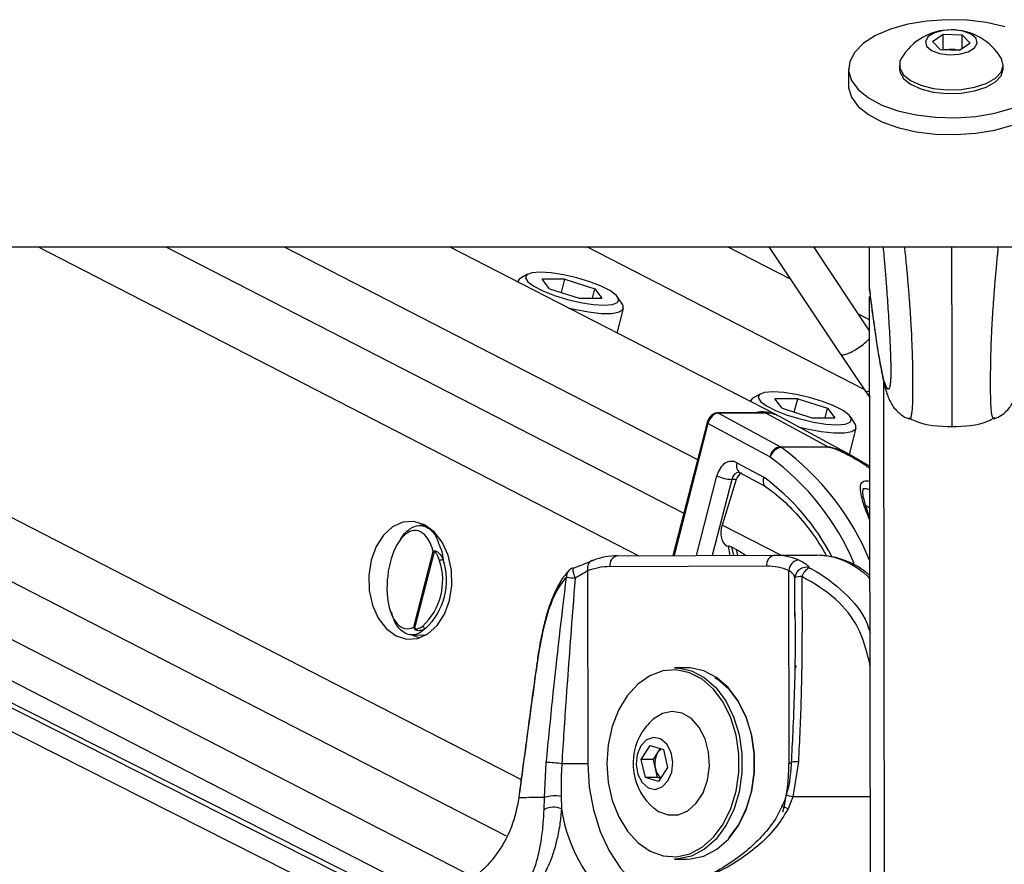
# Model space of a CAD drawing. Header units: millimetres. Extents: x 20 to 22981, y 40 to 19992.
# Tile 63 of 158: x 9338 to 9518, y 6500 to 6654. Entities that reach past the tile are written whole.
import ezdxf

# ---------------------------------------------------------------- set-up
doc = ezdxf.new("R2010")
doc.units = ezdxf.units.MM
doc.header["$LTSCALE"] = 2
doc.layers.add('COMPONENT_GEOMETRY', color=7, linetype='Continuous')
doc.styles.add('SLDTEXTSTYLE0', font='TXT', dxfattribs={"width": 0.75})
doc.dimstyles.new('SLDDIMSTYLE0', dxfattribs={"dimtxt": 100, "dimasz": 6.604, "dimexe": 0, "dimexo": 0.0625, "dimgap": 25, "dimtad": 0, "dimtih": 1, "dimtoh": 1, "dimdec": 0, "dimrnd": 1e-09, "dimzin": 12, "dimdsep": 46, "dimtxsty": 'SLDTEXTSTYLE0', "dimsah": 1, "dimcen": 0.09, "dimadec": 0, "dimazin": 3, "dimtfac": 1, "dimtdec": 0, "dimtofl": 0, "dimtmove": 0, "dimatfit": 3, "dimfxl": 1, "dimfrac": 2, "dimtolj": 1, "dimtzin": 12, "dimarcsym": 0})

# ---------------------------------------------------------------- blocks, each defined once
blk = doc.blocks.new('_D_5')
at = {"layer": 'COMPONENT_GEOMETRY', "color": 7}
for p, q in [((10405.37, 6612.47), (10405.37, 4529.82)), ((10205.3, 4509.51), (10174.83, 4509.51)), ((10174.83, 4509.51), (10174.83, 4350.76)), ((10605.44, 4509.51), (10635.91, 4509.51)), ((10635.91, 4509.51), (10635.91, 4350.76)), ((10174.83, 4350.76), (10205.3, 4350.76)), ((10635.91, 4350.76), (10605.44, 4350.76)), ((10405.37, 2118.49), (10405.37, 4201.14)), ((6979.83, 2118.49), (10411.72, 2118.49))]:
    blk.add_line(p, q, dxfattribs=at)
for points in [[(10405.37, 6612.47), (10404.36, 6605.86), (10406.39, 6605.86)], [(10405.37, 2118.49), (10406.39, 2125.1), (10404.36, 2125.1)]]:
    blk.add_solid(points, dxfattribs=at)
at = {"layer": 'COMPONENT_GEOMETRY', "color": 7, "char_height": 100, "attachment_point": 1, "style": 'SLDTEXTSTYLE0'}
for s, insert in [('7\'4.46"', (10205.3, 4479.66)), ('2247mm', (10132.59, 4330.05))]:
    blk.add_mtext(s, dxfattribs=dict(at, insert=insert))

msp = doc.modelspace()

# ---------------------------------------------------------------- linework, layer by layer
at = {"color": 7, "linetype": 'Continuous', "lineweight": 25}
for p, q in [((9504.95, 6649.99), (9506.92, 6651.36)), ((9506.92, 6651.36), (9510.37, 6651.23)), ((9506.92, 6648.62), (9506.92, 6651.36)), ((9510.37, 6651.23), (9511.85, 6649.73)), ((9510.37, 6648.71), (9510.37, 6651.23)), ((9506.43, 6648.5), (9504.95, 6649.99)), ((9506.74, 6648.49), (9506.92, 6648.62)), ((9506.92, 6648.62), (9508.65, 6648.55)), ((9508.65, 6648.55), (9510.07, 6648.5)), ((9511.85, 6649.73), (9509.88, 6648.37)), ((9509.88, 6648.37), (9506.43, 6648.5)), ((9489.61, 6645.01), (9489.61, 6641.93)), ((9498.91, 6645.69), (9498.91, 6645.02)), ((9517.91, 6645.05), (9517.91, 6645.71)), ((6966.76, 6612.47), (9506.66, 6612.47)), ((9415.7, 6489.2), (9171.49, 6612.47)), ((9182.22, 6612.47), (9414.56, 6493.07)), ((9476.47, 6581.74), (9416.69, 6612.47)), ((9479.02, 6606.54), (9467.49, 6612.47)), ((9475.07, 6612.47), (9488.23, 6592.73)), ((9493.47, 6597.13), (9483.25, 6612.47)), ((9493.46, 6604.55), (9493.45, 6612.47)), ((9493.46, 6604.55), (9493.45, 6612.47)), ((9493.46, 6606.78), (9493.45, 6612.47)), ((9493.46, 6604.55), (9493.45, 6612.47)), ((9493.46, 6604.88), (9493.45, 6612.47)), ((9493.46, 6606.38), (9493.45, 6612.47)), ((9506.66, 6612.47), (12046.56, 6612.47)), ((9430.96, 6607.47), (9429.57, 6606.7)), ((9429.11, 6606.2), (9429.09, 6606.09)), ((9437.78, 6606.57), (9433.63, 6606.57)), ((9434.94, 6604.83), (9433.63, 6606.57)), ((9437.16, 6604.13), (9437.78, 6606.57)), ((9437.78, 6606.57), (9443.24, 6604.83)), ((9493.46, 6604.87), (9493.46, 6606.38)), ((9434.94, 6604.83), (9440.39, 6603.1)), ((9442.79, 6603.1), (9443.24, 6604.83)), ((9443.24, 6604.83), (9444.54, 6603.1)), ((9493.46, 6604.88), (9493.46, 6604.87)), ((9493.46, 6604.87), (9493.52, 6604.23)), ((9440.39, 6603.1), (9444.54, 6603.1)), ((9448.33, 6601.88), (9447.47, 6603.23)), ((9493.47, 6599.12), (9493.46, 6603.42)), ((9493.63, 6480.13), (9493.46, 6603.42)), ((9493.46, 6600.12), (9493.46, 6603.42)), ((9447.33, 6596.72), (9448.48, 6601.22)), ((9493.47, 6599.12), (9491.45, 6600.15)), ((9493.47, 6599.96), (9493.46, 6600.12)), ((9493.46, 6599.12), (9493.46, 6600.12)), ((9488.14, 6592.86), (9492.63, 6586.13)), ((9473.5, 6585.61), (9472.1, 6584.84)), ((9492.63, 6586.13), (9493.49, 6584.91)), ((9471.65, 6584.34), (9471.62, 6584.24)), ((9480.32, 6584.71), (9476.17, 6584.71)), ((9477.47, 6582.98), (9476.17, 6584.71)), ((9479.69, 6582.27), (9480.32, 6584.71)), ((9480.32, 6584.71), (9485.77, 6582.98)), ((9474.35, 6582.12), (9465.67, 6582.12)), ((9465.82, 6582.08), (9477.16, 6575.94)), ((9474.5, 6582.08), (9465.82, 6582.08)), ((9485.84, 6575.94), (9474.5, 6582.08)), ((9477.47, 6582.98), (9482.92, 6581.24)), ((9485.33, 6581.24), (9485.77, 6582.98)), ((9485.77, 6582.98), (9487.08, 6581.24)), ((9463.76, 6580.35), (9457.52, 6556.04)), ((9475.24, 6574.07), (9463.92, 6580.2)), ((9490.59, 6574.07), (9476.97, 6581.47)), ((9482.92, 6581.24), (9487.08, 6581.24)), ((9490.86, 6580.02), (9490.01, 6581.37)), ((9489.77, 6574.51), (9491.02, 6579.36)), ((9477.16, 6575.94), (9485.84, 6575.94)), ((9486.02, 6575.83), (9477.34, 6575.83)), ((9469.22, 6573.01), (9474.13, 6570.35)), ((9493.5, 6572.31), (9490.58, 6574.06)), ((9469.64, 6571.26), (9469.68, 6571.25)), ((9469.68, 6571.25), (9474.53, 6568.62)), ((9469.08, 6569.93), (9466.5, 6561.61)), ((9469.08, 6569.93), (9468.27, 6569.96)), ((9412.32, 6561.56), (9411.2, 6561.54)), ((9410.14, 6542.98), (9413.68, 6556.76)), ((9467.46, 6557.77), (9467.61, 6557.69)), ((9467.6, 6557.74), (9467.94, 6556.07)), ((9468.25, 6557.62), (9469.13, 6557.17)), ((9413.88, 6556.73), (9410.3, 6542.79)), ((9447.4, 6556.01), (9476.03, 6556.09)), ((9476.03, 6556.09), (9483.82, 6556.09)), ((9441.92, 6553.24), (9441.97, 6518)), ((9474.62, 6554.09), (9445.98, 6554.01)), ((9478.74, 6518.1), (9478.69, 6553.34)), ((9479.79, 6544.94), (9479.8, 6545.62)), ((9409.76, 6541.55), (9412.32, 6541.48)), ((9412.1, 6541.36), (9411.84, 6541.5)), ((9460.07, 6535.55), (9457.81, 6535.55)), ((9457.52, 6527.55), (9457.48, 6527.55)), ((9451.73, 6518.79), (9453.38, 6521.35)), ((9453.38, 6521.35), (9455.78, 6520.61)), ((9454.77, 6520.07), (9455.22, 6520.79)), ((9453.94, 6518.79), (9454.77, 6520.07)), ((9455.78, 6520.61), (9456.52, 6517.31)), ((9434.02, 6511.8), (9434.37, 6518.21)), ((9452.48, 6515.49), (9451.73, 6518.79)), ((9453.94, 6518.79), (9451.73, 6518.79)), ((9454.31, 6517.14), (9453.94, 6518.79)), ((9456.52, 6517.31), (9454.87, 6514.75)), ((9480.45, 6518.33), (9479.43, 6511.92)), ((9454.87, 6514.75), (9452.48, 6515.49)), ((9454.69, 6515.49), (9452.48, 6515.49)), ((9454.69, 6515.49), (9454.31, 6517.14)), ((9455.24, 6515.32), (9454.69, 6515.49)), ((9433.97, 6509.61), (9434.02, 6511.8)), ((9479.43, 6511.92), (9478.56, 6509.73)), ((9457.48, 6508.55), (9457.52, 6508.55)), ((9457.81, 6500.55), (9460.07, 6500.55))]:
    msp.add_line(p, q, dxfattribs=at)
at = {"color": 8, "linetype": 'Continuous', "lineweight": 25}
for p, q in [((9419.56, 6481.98), (9161.06, 6612.47)), ((9418.91, 6486.62), (9169.58, 6612.47)), ((9196.94, 6612.47), (9421.1, 6497.27)), ((9217.54, 6612.47), (9427.06, 6504.79)), ((9240.37, 6612.47), (9429.78, 6515.13)), ((9341.46, 6612.47), (9451.29, 6556.02)), ((9364.84, 6612.47), (9459.51, 6563.81)), ((9386.45, 6612.47), (9462.03, 6573.62)), ((9441.82, 6612.47), (9492.4, 6586.47)), ((9493.46, 6604.55), (9493.45, 6612.47)), ((9493.46, 6604.55), (9493.45, 6612.47)), ((9493.46, 6604.55), (9493.45, 6612.47)), ((9493.47, 6599.12), (9493.46, 6603.42)), ((9493.67, 6446.52), (9493.46, 6603.42)), ((9493.46, 6600.12), (9493.46, 6603.42)), ((9493.46, 6599.71), (9493.46, 6600.12)), ((9493.46, 6599.73), (9493.46, 6599.71)), ((9493.46, 6599.12), (9493.46, 6599.71)), ((9496.25, 6441.7), (9496.05, 6587.82)), ((9463.92, 6580.2), (9457.71, 6556.04)), ((9461.8, 6556.05), (9465.55, 6570.64)), ((9468.27, 6569.96), (9464.7, 6556.06)), ((9493.51, 6564.79), (9492.79, 6565.15)), ((9477.24, 6556.09), (9466.5, 6561.61)), ((9468.25, 6557.62), (9468.57, 6556.07)), ((9469.35, 6556.07), (9469.13, 6557.17)), ((9479.8, 6545.62), (9479.82, 6552.01)), ((9493.42, 6536.59), (9493.55, 6536.61)), ((9493.55, 6535.67), (9493.42, 6536.59))]:
    msp.add_line(p, q, dxfattribs=at)
at = {"color": 7, "linetype": 'Continuous', "lineweight": 25, "flags": 128}
for points in [[(9518.17, 6652.71), (9514.85, 6653.47), (9511.28, 6653.91), (9507.6, 6654), (9503.95, 6653.75), (9500.47, 6653.16), (9497.3, 6652.26), (9494.55, 6651.09), (9492.34, 6649.68), (9490.74, 6648.09), (9489.83, 6646.38), (9489.62, 6644.63), (9490.14, 6642.89)], [(9508.02, 6647.6), (9509.86, 6647.71), (9511.48, 6648.14), (9512.63, 6648.83), (9513.13, 6649.69), (9512.92, 6650.57), (9512.02, 6651.34), (9510.57, 6651.89), (9508.78, 6652.13), (9506.94, 6652.02), (9505.32, 6651.59), (9504.17, 6650.9), (9503.67, 6650.04), (9503.88, 6649.16), (9504.78, 6648.39), (9506.23, 6647.84), (9508.02, 6647.6)], [(9499.26, 6646.93), (9499.01, 6646.36), (9498.98, 6645.13), (9499.65, 6643.94), (9500.96, 6642.87), (9502.83, 6642.02), (9505.11, 6641.44), (9507.64, 6641.18)], [(9507.64, 6641.18), (9510.22, 6641.25), (9512.67, 6641.65), (9514.8, 6642.35), (9516.46, 6643.3), (9517.52, 6644.43), (9517.91, 6645.65), (9517.59, 6646.88), (9517.54, 6646.95)], [(9498.91, 6645.02), (9498.98, 6644.46), (9499.65, 6643.27), (9500.96, 6642.21), (9502.83, 6641.35), (9505.11, 6640.77), (9507.64, 6640.51)], [(9507.64, 6640.51), (9510.22, 6640.58), (9512.67, 6640.98), (9514.8, 6641.68), (9516.46, 6642.63), (9517.52, 6643.76), (9517.91, 6644.98), (9517.91, 6645.05)], [(9489.61, 6641.93), (9489.63, 6641.55), (9490.15, 6639.81)], [(9490.14, 6642.89), (9491.36, 6641.23), (9493.24, 6639.71), (9495.7, 6638.4), (9498.64, 6637.35), (9501.97, 6636.59), (9505.54, 6636.16), (9509.21, 6636.06), (9512.86, 6636.32), (9516.34, 6636.9), (9519.51, 6637.8)], [(9490.15, 6639.81), (9491.37, 6638.15), (9493.24, 6636.64), (9495.7, 6635.33), (9498.65, 6634.28), (9501.97, 6633.52), (9505.54, 6633.08), (9509.22, 6632.99), (9512.87, 6633.24), (9516.35, 6633.83), (9519.52, 6634.73), (9522.26, 6635.9), (9524.48, 6637.31), (9526.07, 6638.9), (9526.99, 6640.61), (9527.21, 6641.98)], [(9433.24, 6607.84), (9431.72, 6607.72), (9430.8, 6607.36), (9430.56, 6606.8), (9431, 6606.08), (9432.1, 6605.26), (9433.76, 6604.41), (9435.86, 6603.59), (9438.22, 6602.87), (9440.64, 6602.31), (9442.95, 6601.95), (9444.94, 6601.83), (9446.45, 6601.95), (9447.37, 6602.31), (9447.62, 6602.87), (9447.18, 6603.59), (9446.08, 6604.41), (9444.41, 6605.26), (9442.32, 6606.08), (9439.96, 6606.8), (9437.53, 6607.36), (9435.23, 6607.72), (9433.24, 6607.84)], [(9429.57, 6606.7), (9429.45, 6606.62), (9429.1, 6606.09)], [(9438.37, 6601.32), (9439.49, 6601.06), (9442.08, 6600.57), (9444.42, 6600.32), (9446.34, 6600.32), (9447.71, 6600.57), (9448.42, 6601.06), (9448.41, 6601.74), (9448.33, 6601.88)], [(9475.77, 6585.98), (9474.26, 6585.86), (9473.34, 6585.5), (9473.09, 6584.94), (9473.53, 6584.22), (9474.63, 6583.4), (9476.29, 6582.55), (9478.39, 6581.73), (9480.75, 6581.01), (9483.18, 6580.45), (9485.48, 6580.09), (9487.47, 6579.97), (9488.99, 6580.09), (9489.91, 6580.45), (9490.15, 6581.01), (9489.71, 6581.73), (9488.61, 6582.55), (9486.95, 6583.4), (9484.85, 6584.22), (9482.49, 6584.94), (9480.07, 6585.5), (9477.76, 6585.86), (9475.77, 6585.98)], [(9472.1, 6584.84), (9471.98, 6584.77), (9471.63, 6584.23)], [(9474.35, 6582.12), (9474.42, 6582.11), (9474.5, 6582.08)], [(9480.45, 6579.58), (9482.02, 6579.2), (9484.61, 6578.72), (9486.95, 6578.46), (9488.88, 6578.46), (9490.24, 6578.72), (9490.95, 6579.2), (9490.94, 6579.88), (9490.86, 6580.02)], [(9406.9, 6541.37), (9408.84, 6540.76), (9410.83, 6540.89), (9412.74, 6541.74), (9414.42, 6543.25), (9415.76, 6545.33), (9416.68, 6547.84), (9417.11, 6550.59), (9417.02, 6553.4), (9416.42, 6556.09), (9415.35, 6558.47), (9413.88, 6560.37), (9412.11, 6561.67), (9410.17, 6562.28), (9408.17, 6562.16), (9406.27, 6561.31), (9404.59, 6559.79), (9403.25, 6557.71), (9402.33, 6555.21), (9401.9, 6552.46), (9401.98, 6549.64), (9402.59, 6546.95), (9403.66, 6544.58), (9405.13, 6542.67), (9406.9, 6541.37)], [(9442.96, 6555.17), (9442.69, 6555.13), (9442.45, 6555.02), (9442.24, 6554.84), (9442.07, 6554.6), (9441.95, 6554.31), (9441.88, 6553.98), (9441.87, 6553.61), (9441.92, 6553.24)], [(9439.31, 6553.71), (9439.22, 6553.77), (9439.2, 6553.77)], [(9409.98, 6541.54), (9410.29, 6541.37), (9411.2, 6540.99)], [(9432.66, 6536.48), (9432.66, 6536.46), (9432.69, 6536.42)], [(9457.81, 6535.55), (9458.41, 6535.53), (9460.88, 6535), (9463.23, 6533.78), (9465.36, 6531.91), (9467.18, 6529.48), (9468.61, 6526.57), (9469.6, 6523.32), (9470.11, 6519.86), (9470.12, 6516.32), (9469.62, 6512.85), (9468.64, 6509.59), (9467.21, 6506.68), (9465.4, 6504.23), (9463.28, 6502.36), (9460.93, 6501.12), (9458.46, 6500.58), (9457.81, 6500.55)], [(9460.07, 6500.55), (9460.72, 6500.58), (9463.19, 6501.12), (9465.54, 6502.36), (9467.66, 6504.23), (9469.47, 6506.68), (9470.9, 6509.59), (9471.88, 6512.85), (9472.38, 6516.32), (9472.38, 6519.86), (9471.87, 6523.32), (9470.88, 6526.57), (9469.44, 6529.48), (9467.62, 6531.91), (9465.5, 6533.78), (9463.15, 6535), (9460.67, 6535.53), (9460.07, 6535.55)], [(9445.43, 6518.02), (9445.68, 6514.58), (9446.42, 6511.28), (9447.61, 6508.26), (9449.21, 6505.64), (9451.15, 6503.52), (9453.34, 6502.01), (9455.71, 6501.15), (9458.16, 6500.98), (9460.58, 6501.51), (9462.87, 6502.71), (9464.94, 6504.55), (9466.71, 6506.94), (9468.11, 6509.78), (9469.07, 6512.96), (9469.55, 6516.36), (9469.55, 6519.82), (9469.05, 6523.2), (9468.08, 6526.38), (9466.68, 6529.22), (9464.91, 6531.6), (9462.83, 6533.42), (9460.53, 6534.62), (9458.11, 6535.13), (9455.67, 6534.95), (9453.3, 6534.08), (9451.11, 6532.55), (9449.17, 6530.42), (9447.58, 6527.79), (9446.4, 6524.77), (9445.67, 6521.46), (9445.43, 6518.02)], [(9465.16, 6533.74), (9465.66, 6533.42), (9467.73, 6531.6), (9469.51, 6529.22), (9470.91, 6526.38), (9471.88, 6523.2), (9472.38, 6519.82), (9472.38, 6516.36), (9471.89, 6512.96), (9470.93, 6509.78), (9469.54, 6506.94), (9467.77, 6504.55), (9467.72, 6504.5)], [(9454.11, 6509.84), (9454.88, 6509.29), (9456.65, 6508.63), (9458.48, 6508.66), (9460.24, 6509.39), (9461.79, 6510.76), (9463.02, 6512.67), (9463.84, 6514.99), (9464.19, 6517.53), (9464.04, 6520.11), (9463.4, 6522.53), (9462.33, 6524.63), (9460.9, 6526.23), (9459.21, 6527.23), (9457.39, 6527.55), (9455.58, 6527.17), (9454.11, 6526.27)], [(9451.64, 6521.25), (9450.97, 6519.66), (9450.77, 6517.83), (9451.09, 6516.03), (9451.87, 6514.54), (9452.99, 6513.58), (9454.29, 6513.31), (9455.56, 6513.75), (9456.61, 6514.86), (9457.29, 6516.44), (9457.48, 6518.28), (9457.17, 6520.07), (9456.39, 6521.57), (9455.27, 6522.52), (9453.97, 6522.8), (9452.7, 6522.35), (9451.64, 6521.25)], [(9441.97, 6518), (9441.47, 6518), (9440.92, 6518), (9440.32, 6518), (9439.69, 6518), (9439.05, 6518), (9438.41, 6518), (9437.78, 6518), (9437.2, 6518)], [(9429.34, 6511.82), (9429.34, 6511.81), (9429.35, 6511.77)], [(9434.02, 6511.8), (9433.21, 6511.8), (9432.48, 6511.79), (9431.8, 6511.79), (9431.18, 6511.79), (9430.63, 6511.78), (9430.14, 6511.78), (9429.72, 6511.78), (9429.35, 6511.77)]]:
    msp.add_lwpolyline(points, dxfattribs=at)
at = {"color": 8, "linetype": 'Continuous', "lineweight": 25, "flags": 128}
for points in [[(9493.48, 6586.07), (9492.91, 6586), (9492.63, 6586.12)], [(9465.67, 6582.12), (9465.74, 6582.11), (9465.82, 6582.08)], [(9463.76, 6580.35), (9463.76, 6580.35), (9463.77, 6580.32), (9463.8, 6580.28), (9463.85, 6580.24), (9463.92, 6580.2)], [(9441.97, 6518), (9442.22, 6513.72), (9442.97, 6509.56), (9444.2, 6505.63), (9445.86, 6502.04), (9447.92, 6498.89), (9450.32, 6496.26), (9453, 6494.22), (9454.67, 6493.33)], [(9478.74, 6518.1), (9479.15, 6518.1), (9479.25, 6518.1)], [(9493.58, 6511.95), (9492.54, 6511.95), (9490.31, 6511.94), (9488.1, 6511.94), (9485.9, 6511.94), (9483.72, 6511.93), (9481.56, 6511.93), (9479.43, 6511.92)]]:
    msp.add_lwpolyline(points, dxfattribs=at)
at = {"color": 7, "linetype": 'Continuous', "lineweight": 25}
for centre, radius, start, end in [((9508.41, 6641.51), 10.63, 30.7879, 149.3661), ((9508.41, 6642.51), 6.05, 87.7149, 99.886), ((9508.47, 6643.01), 5.54, 75.2475, 88.1832), ((9474.05, 6576.86), 5.45, 63.5987, 105.2637), ((9474.57, 6577.01), 5.07, 61.6601, 90.7037), ((9477.55, 6573.61), 2.36, 99.6315, 168.7709), ((9477.73, 6573.33), 2.53, 98.9059, 163.842), ((9476.26, 6574.29), 1.87, 55.1585, 61.4957), ((9484.94, 6574.29), 1.87, 55.1585, 61.4957), ((9474.94, 6573.52), 0.625, 55.1585, 61.4957), ((9468.57, 6576.92), 6.97, 244.295, 267.4999), ((9414.55, 6556.78), 0.674, 172.4477, 184.7458), ((9404.03, 6551.52), 11.4, 312.8826, 18.2961), ((9404.13, 6551.52), 12, 312.8826, 18.2961), ((9415.6, 6553.71), 1.58, 92.8139, 118.4525), ((9447.46, 6543.63), 12.38, 90.2987, 111.3119), ((9447.75, 6554.27), 1.78, 101.4244, 188.1495), ((9476.39, 6554.34), 1.78, 101.4244, 188.1495), ((9476.04, 6543.73), 12.36, 68.9808, 90.0143), ((9480.86, 6553.12), 2.18, 100.3518, 174.2793), ((9439.91, 6551.9), 2, 110.8418, 137.3378), ((9446.04, 6542.67), 11.35, 90.2987, 111.3119), ((9474.62, 6542.76), 11.33, 68.9808, 90.0143), ((9481.88, 6551.83), 2.07, 75.2888, 174.8801), ((9483.89, 6551.24), 2.98, 119.9624, 160.5735), ((9446.16, 6605.67), 54.17, 261.4021, 263.0886), ((9481.03, 6548.87), 3.36, 89.0636, 110.9948), ((9410.7, 6542.49), 0.507, 142.7762, 155.9389), ((9412.4, 6543.37), 0.652, 197.9606, 260.5105), ((9460.85, 6518.05), 10.63, 129.3893, 147.2359), ((9460.85, 6518.05), 10.63, 147.2359, 230.6107), ((9458.15, 6518.05), 3.95, 149.1522, 193.309), ((9456.78, 6518.81), 2.38, 125.9742, 147.9576), ((9434.02, 6494.81), 23.4, 82.2042, 89.1581), ((9457.24, 6517.7), 2.98, 190.7119, 229.5283), ((9435.86, 6506.75), 5.38, 76.8355, 110.0544), ((9435.68, 6506.44), 3.61, 66.0447, 118.2292)]:
    msp.add_arc(centre, radius, start, end, dxfattribs=at)
at = {"color": 8, "linetype": 'Continuous', "lineweight": 25}
for centre, radius, start, end in [((9448.11, 6536.33), 49.13, 22.4258, 53.501), ((9470.62, 6572.44), 1.51, 157.7007, 231.6911), ((9447.59, 6536.35), 46.77, 22.9256, 53.6726), ((9449.5, 6536.65), 41.74, 27.3839, 53.8429), ((9439.58, 6552.24), 1.52, 138.8837, 184.6565), ((9443.45, 6553.78), 4.25, 180.1843, 206.2532), ((9479, 6536.2), 1.13, 311.4037, 347.0915), ((9443.19, 6517.97), 35.54, 345.664, 0.2144), ((9480.04, 6515.59), 2.78, 81.5948, 108.6302), ((9475.07, 6496.82), 15.72, 73.9028, 78.4372), ((9476.62, 6506.11), 4.11, 61.8621, 78.0553), ((9465.68, 6514.1), 28.87, 188.6971, 233.3065)]:
    msp.add_arc(centre, radius, start, end, dxfattribs=at)
at = {"color": 7, "linetype": 'Continuous', "lineweight": 25}
for centre, major_axis, ratio, start_param, end_param in [((9465.33, 6580.2), (0.93, 1.77), 0.663275, 0.333452, 1.904248), ((9468.21, 6569.27), (0, 4), 0.706963, 5.916984, 7.504924), ((9470.41, 6569.25), (0.19, 1.99), 0.721843, 0.368313, 1.291597), ((9409.67, 6551.65), (0.94, 8.98), 0.482038, 5.366836, 9.745045), ((9469.3, 6561.32), (1.86, 3.54), 0.676908, 1.835365, 3.146859)]:
    msp.add_ellipse(centre, major_axis=major_axis, ratio=ratio, start_param=start_param, end_param=end_param, dxfattribs=at)
at = {"color": 8, "linetype": 'Continuous', "lineweight": 25}
for centre, major_axis, ratio, start_param, end_param in [((9469.62, 6569.27), (-0.07, 2), 0.713577, 6.236535, 7.480923), ((9483.92, 6532.09), (-0.12, 24), 0.707102, 5.673655, 6.28145)]:
    msp.add_ellipse(centre, major_axis=major_axis, ratio=ratio, start_param=start_param, end_param=end_param, dxfattribs=at)
at = {"color": 7, "linetype": 'Continuous', "lineweight": 25}
for points, knots in [([(9495.93, 6612.47), (9495.99, 6611.89), (9496.12, 6610.41), (9496.32, 6607.9), (9496.53, 6605.25), (9496.71, 6602.79), (9496.86, 6600.58), (9497, 6598.24), (9497.13, 6596.06), (9497.22, 6594.06), (9497.28, 6592.61), (9497.32, 6591.44), (9497.34, 6590.7), (9497.35, 6590.06), (9497.35, 6589.58), (9497.35, 6589.12), (9497.34, 6588.7), (9497.31, 6588.24), (9497.29, 6588.03), (9497.28, 6587.9)], [0, 0, 0, 0, 0.084075, 0.21342, 0.343142, 0.430832, 0.518776, 0.60792, 0.697811, 0.756126, 0.815407, 0.842644, 0.870412, 0.888518, 0.907238, 0.92263, 0.945456, 0.968843, 1, 1, 1, 1]), ([(9493.5, 6604.23), (9493.56, 6603.69), (9493.75, 6602.11), (9493.94, 6600.71), (9494.07, 6599.78)], [0, 0, 0, 0, 0.340251, 1, 1, 1, 1]), ([(9494.07, 6599.78), (9494.17, 6599.05), (9494.47, 6596.75), (9494.97, 6593.46), (9495.58, 6589.86), (9496.11, 6587.38), (9496.56, 6585.83), (9496.91, 6584.85), (9497.3, 6584), (9497.91, 6583.03), (9498.87, 6582.04), (9499.83, 6581.3), (9500.51, 6581.12), (9500.64, 6581.08)], [0, 0, 0, 0, 0.093371, 0.293786, 0.480967, 0.679985, 0.780336, 0.837503, 0.8838, 0.919111, 0.954307, 0.991016, 1, 1, 1, 1]), ([(9516.34, 6581.11), (9516.62, 6581.21), (9517.38, 6581.48), (9518.32, 6582.25), (9519.12, 6583.14), (9519.65, 6583.98), (9520.02, 6584.76), (9520.33, 6585.6), (9520.71, 6586.85), (9521.21, 6588.98), (9521.79, 6592.22), (9522.3, 6595.58), (9522.61, 6597.88), (9522.71, 6598.69)], [0, 0, 0, 0, 0.020858, 0.055011, 0.087864, 0.122428, 0.162797, 0.216873, 0.299247, 0.465267, 0.681943, 0.888055, 1, 1, 1, 1]), ([(9465.67, 6582.12), (9465.48, 6582.1), (9465.09, 6582.05), (9464.54, 6581.69), (9464.08, 6581.15), (9463.85, 6580.66), (9463.77, 6580.39), (9463.76, 6580.35)], [0, 0, 0, 0, 0.2242521, 0.4537, 0.708751, 0.9602874, 1, 1, 1, 1]), ([(9500.56, 6581.1), (9500.57, 6581.09), (9500.6, 6581.06), (9500.62, 6581.06), (9500.64, 6581.06)], [0, 0, 0, 0, 0.396978, 1, 1, 1, 1]), ([(9500.63, 6581.24), (9501.02, 6581.03), (9503.41, 6579.77), (9506.18, 6579.68), (9508.49, 6579.61)], [0, 0, 0, 0, 0.162063, 1, 1, 1, 1]), ([(9508.49, 6579.61), (9510.81, 6579.69), (9513.58, 6579.78), (9515.97, 6581.05), (9516.36, 6581.26)], [0, 0, 0, 0, 0.837937, 1, 1, 1, 1]), ([(9516.42, 6581.12), (9516.41, 6581.11), (9516.39, 6581.09), (9516.36, 6581.08), (9516.35, 6581.08)], [0, 0, 0, 0, 0.399399, 1, 1, 1, 1]), ([(9474.13, 6570.35), (9474.12, 6570.34), (9474.08, 6570.21), (9474.01, 6569.88), (9474.01, 6569.39), (9474.16, 6568.93), (9474.37, 6568.76), (9474.46, 6568.68)], [0, 0, 0, 0, 0.017952, 0.17762, 0.468959, 0.759982, 1, 1, 1, 1]), ([(9474.44, 6568.66), (9474.83, 6568.38), (9476.36, 6567.3), (9478.9, 6565.03), (9481.9, 6561.62), (9484.14, 6558.57), (9485.24, 6556.54), (9485.56, 6555.95)], [0, 0, 0, 0, 0.092566, 0.359482, 0.625809, 0.891521, 1, 1, 1, 1]), ([(9493.52, 6562.99), (9493.36, 6563.42), (9492.9, 6564.63), (9492.47, 6566.14), (9492.19, 6567.46), (9492.3, 6568.28), (9492.24, 6568.24), (9492.46, 6568.31), (9492.81, 6568.29), (9493.17, 6568.21), (9493.42, 6568.12), (9493.51, 6568.08)], [0, 0, 0, 0, 0.139741, 0.399123, 0.572956, 0.710043, 0.847979, 0.892475, 0.933445, 0.977309, 1, 1, 1, 1]), ([(9407.68, 6558.87), (9407.75, 6559.02), (9408.25, 6560), (9409.47, 6561.05), (9411.17, 6561.74), (9412.84, 6561.19), (9414.1, 6559.97), (9414.55, 6558.64), (9414.69, 6558.23)], [0, 0, 0, 0, 0.037642, 0.241332, 0.452486, 0.672277, 0.898308, 1, 1, 1, 1]), ([(9413.68, 6556.76), (9413.68, 6556.76), (9413.74, 6556.8), (9413.81, 6556.84), (9413.88, 6556.87)], [0, 0, 0, 0, 0.028617, 1, 1, 1, 1]), ([(9413.88, 6556.73), (9413.81, 6556.74), (9413.74, 6556.75), (9413.68, 6556.76), (9413.68, 6556.76)], [0, 0, 0, 0, 0.971367, 1, 1, 1, 1]), ([(9413.88, 6556.87), (9413.92, 6556.88), (9414.04, 6556.92), (9414.26, 6556.86), (9414.6, 6556.66), (9415.08, 6556.17), (9415.36, 6555.62), (9415.52, 6555.28)], [0, 0, 0, 0, 0.060695, 0.184545, 0.294065, 0.574644, 1, 1, 1, 1]), ([(9467.62, 6557.75), (9467.62, 6557.77), (9467.62, 6557.83), (9467.85, 6557.8), (9468.09, 6557.7), (9468.24, 6557.63), (9468.25, 6557.62)], [0, 0, 0, 0, 0.285498, 0.624472, 0.950397, 1, 1, 1, 1]), ([(9469.13, 6557.17), (9469.37, 6557.02), (9469.9, 6556.72), (9470.52, 6556.3), (9470.86, 6556.08)], [0, 0, 0, 0, 0.455329, 1, 1, 1, 1]), ([(9414.85, 6555.09), (9414.75, 6555.4), (9414.58, 6555.9), (9414.3, 6556.39), (9414.1, 6556.62), (9413.98, 6556.72), (9413.9, 6556.73), (9413.88, 6556.73)], [0, 0, 0, 0, 0.455671, 0.745011, 0.850638, 0.957061, 1, 1, 1, 1]), ([(9439.31, 6553.71), (9439.93, 6553.96), (9441.28, 6554.5), (9442.37, 6554.93), (9442.96, 6555.17)], [0, 0, 0, 0, 0.461861, 1, 1, 1, 1]), ([(9480.47, 6555.27), (9480.97, 6555.04), (9481.9, 6554.61), (9482.24, 6554.07), (9482.41, 6553.82)], [0, 0, 0, 0, 0.538139, 1, 1, 1, 1]), ([(9493.53, 6552.36), (9493.03, 6552.78), (9491.68, 6553.93), (9489.19, 6555.15), (9486.41, 6555.97), (9484.6, 6556.06), (9483.82, 6556.09)], [0, 0, 0, 0, 0.178252, 0.480235, 0.775495, 1, 1, 1, 1]), ([(9438.47, 6553.2), (9438.29, 6553.03), (9437.52, 6552.29), (9436.45, 6550.49), (9435.22, 6547.81), (9434.26, 6544.77), (9433.49, 6541.51), (9432.98, 6538.76), (9432.75, 6537.01), (9432.68, 6536.47)], [0, 0, 0, 0, 0.055241, 0.232386, 0.418987, 0.602849, 0.760205, 0.925957, 1, 1, 1, 1]), ([(9441.92, 6553.24), (9441.55, 6553.02), (9440.86, 6552.62), (9440.03, 6552.13), (9439.64, 6551.9)], [0, 0, 0, 0, 0.530587, 1, 1, 1, 1]), ([(9479.82, 6552.01), (9479.74, 6552.24), (9479.56, 6552.72), (9478.99, 6553.12), (9478.69, 6553.34)], [0, 0, 0, 0, 0.469413, 1, 1, 1, 1]), ([(9438.06, 6552.12), (9437.99, 6552.04), (9437.01, 6550.98), (9435.44, 6548.28), (9433.75, 6542.93), (9433.04, 6538.59), (9432.69, 6536.42)], [0, 0, 0, 0, 0.025047, 0.371523, 0.686338, 1, 1, 1, 1]), ([(9434.37, 6518.21), (9434.76, 6522.19), (9435.86, 6533.49), (9437.19, 6544.79), (9438.06, 6552.12)], [0, 0, 0, 0, 0.351724, 1, 1, 1, 1]), ([(9439.64, 6551.9), (9439.07, 6544.58), (9438.19, 6533.28), (9437.45, 6521.97), (9437.2, 6518)], [0, 0, 0, 0, 0.6482029, 1, 1, 1, 1]), ([(9481.08, 6552.23), (9481.12, 6544.91), (9481.17, 6533.62), (9480.64, 6522.31), (9480.45, 6518.33)], [0, 0, 0, 0, 0.648276, 1, 1, 1, 1]), ([(9493.42, 6536.59), (9492.86, 6538.74), (9491.73, 6543.06), (9487.23, 6548.64), (9483.24, 6550.97), (9481.08, 6552.23)], [0, 0, 0, 0, 0.313753, 0.62866, 1, 1, 1, 1]), ([(9412.29, 6542.72), (9411.91, 6542.4), (9410.97, 6541.63), (9409.37, 6541.39), (9407.76, 6542.27), (9406.58, 6543.79), (9406.22, 6545.23), (9406.1, 6545.68)], [0, 0, 0, 0, 0.163165, 0.397297, 0.64066, 0.889319, 1, 1, 1, 1]), ([(9479.82, 6545.62), (9479.84, 6543.26), (9479.88, 6535.95), (9479.59, 6526.81), (9479.23, 6520.04), (9479.13, 6518.22)], [0, 0, 0, 0, 0.258831, 0.800542, 1, 1, 1, 1]), ([(9410.24, 6542.69), (9410.2, 6542.79), (9410.16, 6542.88), (9410.14, 6542.98), (9410.14, 6542.98)], [0, 0, 0, 0, 0.971383, 1, 1, 1, 1]), ([(9410.14, 6542.98), (9410.14, 6542.98), (9410.18, 6542.92), (9410.24, 6542.85), (9410.3, 6542.79)], [0, 0, 0, 0, 0.0286329, 1, 1, 1, 1]), ([(9412.29, 6542.72), (9412.25, 6542.69), (9411.99, 6542.54), (9411.57, 6542.37), (9411.08, 6542.3), (9410.75, 6542.33), (9410.51, 6542.42), (9410.33, 6542.54), (9410.26, 6542.65), (9410.24, 6542.69)], [0, 0, 0, 0, 0.070103, 0.395135, 0.587131, 0.731052, 0.841657, 0.936351, 1, 1, 1, 1]), ([(9410.3, 6542.79), (9410.32, 6542.77), (9410.37, 6542.72), (9410.56, 6542.66), (9411.02, 6542.71), (9411.46, 6542.93), (9411.75, 6543.14), (9411.78, 6543.16)], [0, 0, 0, 0, 0.045344, 0.125649, 0.375686, 0.92411, 1, 1, 1, 1]), ([(9432.66, 6536.48), (9432.38, 6534.42), (9431.24, 6526.2), (9430.16, 6517.98), (9429.34, 6511.82)], [0, 0, 0, 0, 0.2501, 1, 1, 1, 1]), ([(9432.69, 6536.42), (9432.51, 6535.12), (9431.6, 6528.58), (9430.49, 6520.36), (9429.58, 6513.45), (9429.35, 6511.77)], [0, 0, 0, 0, 0.159188, 0.795943, 1, 1, 1, 1]), ([(9437.2, 6518), (9437.14, 6516.99), (9437.03, 6514.97), (9437.06, 6512.99), (9437.08, 6511.99)], [0, 0, 0, 0, 0.497144, 1, 1, 1, 1]), ([(9479.14, 6518.22), (9479.11, 6517.79), (9479.02, 6515.97), (9478.74, 6513.94), (9478.24, 6512.41), (9478.19, 6512.23)], [0, 0, 0, 0, 0.2117186, 0.9060962, 1, 1, 1, 1]), ([(9429.35, 6511.77), (9428.99, 6509.97), (9428.19, 6506.08), (9425.66, 6501.78), (9423.17, 6498.91), (9421.79, 6497.79), (9421.11, 6497.24)], [0, 0, 0, 0, 0.301539, 0.649276, 0.826766, 1, 1, 1, 1]), ([(9437.08, 6511.99), (9437.1, 6511.61), (9437.12, 6510.84), (9437.13, 6510.1), (9437.14, 6509.73)], [0, 0, 0, 0, 0.498803, 1, 1, 1, 1]), ([(9478.2, 6512.23), (9478.13, 6511.95), (9477.96, 6511.23), (9477.61, 6510.57), (9477.39, 6510.17)], [0, 0, 0, 0, 0.379599, 1, 1, 1, 1]), ([(9477.42, 6510.16), (9477.11, 6509.5), (9476.34, 6507.87), (9474.51, 6505.47), (9471.99, 6502.86), (9468.83, 6500.37), (9465.49, 6498.23), (9463.15, 6497.19), (9462.14, 6496.73)], [0, 0, 0, 0, 0.102179, 0.255592, 0.427605, 0.620658, 0.834549, 1, 1, 1, 1]), ([(9431.03, 6496.51), (9431.42, 6497.22), (9432.21, 6498.65), (9432.94, 6501.27), (9433.48, 6504.11), (9433.83, 6506.79), (9433.93, 6508.78), (9433.97, 6509.61)], [0, 0, 0, 0, 0.245373, 0.495297, 0.678097, 0.864612, 1, 1, 1, 1]), ([(9437.14, 6509.73), (9437.06, 6508.87), (9436.87, 6506.85), (9436.33, 6504.08), (9435.51, 6501.16), (9434.43, 6498.42), (9433.37, 6496.96), (9432.83, 6496.22)], [0, 0, 0, 0, 0.1352433, 0.3167309, 0.5028993, 0.7488871, 1, 1, 1, 1]), ([(9478.56, 6509.73), (9477.81, 6508.5), (9476.26, 6505.96), (9472.98, 6502.82), (9468.46, 6499.43), (9464.77, 6497.69), (9462.46, 6496.6)], [0, 0, 0, 0, 0.202402, 0.415938, 0.635024, 1, 1, 1, 1])]:
    msp.add_open_spline(points, degree=3, knots=knots, dxfattribs=at)
at = {"color": 8, "linetype": 'Continuous', "lineweight": 25}
for points, knots in [([(9500.64, 6581.06), (9500.68, 6581.05), (9500.77, 6581.01), (9500.91, 6581.11), (9501.04, 6581.35), (9501.14, 6581.69), (9501.23, 6582.21), (9501.29, 6582.82), (9501.34, 6583.69), (9501.37, 6584.53), (9501.38, 6585.53), (9501.39, 6586.71), (9501.39, 6588.04), (9501.38, 6589.59), (9501.35, 6591.24), (9501.31, 6592.79), (9501.25, 6594.62), (9501.18, 6596.28), (9501.09, 6597.98), (9501.01, 6599.32), (9500.89, 6601.16), (9500.72, 6603.41), (9500.51, 6606.01), (9500.26, 6608.72), (9500.05, 6610.88), (9499.92, 6612.15), (9499.88, 6612.47)], [0, 0, 0, 0, 0.038197, 0.090548, 0.135469, 0.180645, 0.207613, 0.262191, 0.289951, 0.321521, 0.353753, 0.381411, 0.414003, 0.447732, 0.482309, 0.517732, 0.544283, 0.598155, 0.625434, 0.657573, 0.689812, 0.754813, 0.82113, 0.887706, 0.971978, 1, 1, 1, 1]), ([(9508.45, 6612.47), (9508.45, 6611.72), (9508.45, 6610.21), (9508.46, 6607.86), (9508.46, 6605.44), (9508.46, 6602.92), (9508.47, 6600.72), (9508.47, 6598.89), (9508.47, 6597.27), (9508.47, 6595.36), (9508.48, 6593.54), (9508.48, 6591.68), (9508.48, 6590.19), (9508.48, 6588.55), (9508.48, 6587.15), (9508.49, 6585.71), (9508.49, 6584.42), (9508.49, 6583.02), (9508.49, 6581.9), (9508.49, 6581.03), (9508.49, 6580.46), (9508.49, 6580.04), (9508.49, 6579.76), (9508.49, 6579.6), (9508.49, 6579.56), (9508.49, 6579.61), (9508.49, 6579.62)], [0, 0, 0, 0, 0.058892, 0.118116, 0.176267, 0.234606, 0.293797, 0.323605, 0.353495, 0.397248, 0.441537, 0.46353, 0.508014, 0.530634, 0.563286, 0.596889, 0.629541, 0.663013, 0.723605, 0.760737, 0.803372, 0.846347, 0.890082, 0.933982, 0.992651, 1, 1, 1, 1]), ([(9516.35, 6581.08), (9516.31, 6581.07), (9516.21, 6581.03), (9516.08, 6581.13), (9515.94, 6581.37), (9515.82, 6581.79), (9515.74, 6582.37), (9515.68, 6583.05), (9515.64, 6583.71), (9515.61, 6584.54), (9515.59, 6585.55), (9515.58, 6586.73), (9515.58, 6588.06), (9515.59, 6589.61), (9515.61, 6591.26), (9515.65, 6592.81), (9515.7, 6594.64), (9515.77, 6596.3), (9515.85, 6598), (9515.93, 6599.34), (9516.05, 6601.19), (9516.21, 6603.43), (9516.41, 6606.03), (9516.65, 6608.74), (9516.85, 6610.9), (9516.98, 6612.16), (9517.02, 6612.47)], [0, 0, 0, 0, 0.038358, 0.090736, 0.135681, 0.180881, 0.235079, 0.262481, 0.290255, 0.321842, 0.354091, 0.381763, 0.414373, 0.448119, 0.482714, 0.518155, 0.54472, 0.59862, 0.625914, 0.658069, 0.690326, 0.75536, 0.821712, 0.888323, 0.972638, 1, 1, 1, 1]), ([(9497.28, 6587.9), (9497.27, 6587.79), (9497.24, 6587.41), (9497.18, 6587.05), (9497.1, 6586.72), (9496.97, 6586.44), (9496.78, 6586.41), (9496.53, 6586.79), (9496.28, 6587.47), (9496, 6588.5), (9495.67, 6589.95), (9495.26, 6592.12), (9494.79, 6594.96), (9494.31, 6598.28), (9493.86, 6601.59), (9493.59, 6603.78), (9493.46, 6604.88)], [0, 0, 0, 0, 0.011741, 0.038771, 0.065123, 0.091643, 0.158766, 0.226648, 0.291762, 0.357102, 0.449069, 0.541324, 0.670999, 0.801133, 0.900489, 1, 1, 1, 1]), ([(9488.18, 6592.89), (9488.24, 6592.82), (9488.38, 6592.67), (9489.08, 6592.8), (9490.07, 6593.21), (9491.22, 6593.85), (9492.31, 6594.63), (9493.12, 6595.34), (9493.38, 6595.68), (9493.47, 6595.81)], [0, 0, 0, 0, 0.123696, 0.28095, 0.438203, 0.595457, 0.752711, 0.909965, 1, 1, 1, 1]), ([(9485.84, 6575.94), (9485.9, 6575.93), (9486.06, 6575.93), (9486.4, 6575.87), (9486.99, 6575.71), (9487.8, 6575.41), (9488.91, 6574.92), (9489.85, 6574.48), (9490.43, 6574.14), (9490.58, 6574.06)], [0, 0, 0, 0, 0.046998, 0.124099, 0.213473, 0.411577, 0.611405, 0.903788, 1, 1, 1, 1]), ([(9493.5, 6571.98), (9492.89, 6572.4), (9491.69, 6573.21), (9490.02, 6574.15), (9488.69, 6574.84), (9487.69, 6575.3), (9486.98, 6575.59), (9486.46, 6575.76), (9486.18, 6575.82), (9486.06, 6575.82), (9486.02, 6575.83)], [0, 0, 0, 0, 0.267676, 0.51804, 0.684842, 0.796164, 0.901196, 0.944881, 0.979722, 1, 1, 1, 1]), ([(9493.52, 6562.49), (9493.29, 6563.04), (9492.52, 6564.85), (9491.96, 6566.83), (9491.73, 6568.53), (9491.92, 6569.32), (9492.36, 6569.67), (9492.88, 6569.77), (9493.31, 6569.68), (9493.51, 6569.64)], [0, 0, 0, 0, 0.15411, 0.509736, 0.690479, 0.815429, 0.888737, 0.950259, 1, 1, 1, 1]), ([(9414.69, 6558.23), (9414.9, 6557.77), (9415.28, 6556.93), (9415.45, 6555.8), (9415.52, 6555.28)], [0, 0, 0, 0, 0.540441, 1, 1, 1, 1]), ([(9482.41, 6553.82), (9482.56, 6553.75), (9484.88, 6552.59), (9488.8, 6549.59), (9492.54, 6545.33), (9493.38, 6542.46), (9493.54, 6541.89)], [0, 0, 0, 0, 0.032403, 0.482523, 0.896163, 1, 1, 1, 1])]:
    msp.add_open_spline(points, degree=3, knots=knots, dxfattribs=at)

# ---------------------------------------------------------------- dimensions: what is measured, and where the dimension line sits
at = {"layer": 'COMPONENT_GEOMETRY', "color": 7}
dim = msp.add_linear_dim(base=(10405.37, 6612.47), p1=(6977.29, 2118.49), p2=(12075.31, 6612.47), angle=90, dimstyle='SLDDIMSTYLE0', dxfattribs=at)
dim.commit()
dim.dimension.update_dxf_attribs({"geometry": '_D_5', "text_midpoint": (10405.37, 4365.48), "dimtype": 160})

doc.saveas('drawing.dxf')
